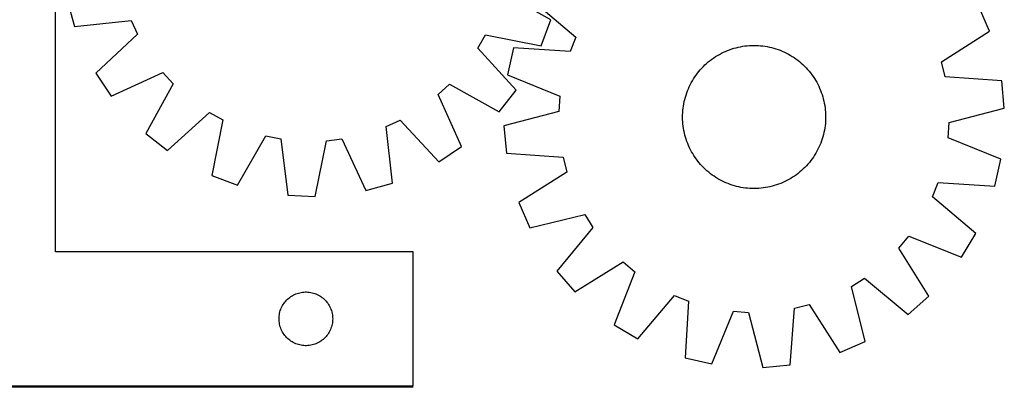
# Model space of a CAD drawing. Header units: millimetres. Extents: x 7 to 1493, y 7 to 2993.
# Tile 10 of 12: x 939 to 1490, y 2116 to 2321. Entities that reach past the tile are written whole.
import ezdxf

# ---------------------------------------------------------------- set-up
doc = ezdxf.new("R2010")
doc.units = ezdxf.units.MM
doc.layers.add('COMMON', color=5, linetype='CONTINUOUS', true_color=0x0000ff)
doc.layers.add('CUT', color=7, linetype='CONTINUOUS', true_color=0x000000)

msp = doc.modelspace()

# ---------------------------------------------------------------- linework, layer by layer
at = {"layer": 'COMMON'}
msp.add_line((1159.005158, 2116.08876), (928.308519, 2116.08876), dxfattribs=at)
at = {"layer": 'CUT'}
for p, q in [((959.005158, 2191.83876), (959.005158, 2366.83876)), ((1235.967979, 2321.372386), (1208.362521, 2337.085865)), ((965.544311, 2332.390323), (969.699219, 2317.575895)), ((1225.726558, 2332.202704), (1249.99915, 2311.713292)), ((1481.237773, 2314.994879), (1475.189613, 2329.142328)), ((969.699219, 2317.575895), (1001.268655, 2321.089505)), ((1001.268655, 2321.089505), (1004.847087, 2313.297574)), ((1230.621668, 2306.945068), (1235.967979, 2321.372386)), ((1004.847087, 2313.297574), (981.609672, 2291.641228)), ((1195.242251, 2305.540257), (1199.442707, 2313.015252)), ((1199.442707, 2313.015252), (1230.621668, 2306.945068)), ((1454.437041, 2297.945085), (1481.237773, 2314.994879)), ((1249.99915, 2311.713292), (1246.807571, 2303.755076)), ((1348.284432, 2307.094331), (1349.540787, 2307.118391)), ((1349.540787, 2307.118391), (1350.797278, 2307.102977)), ((1216.64087, 2282.065295), (1195.242251, 2305.540257)), ((1215.103705, 2305.714577), (1211.681108, 2290.714032)), ((1246.807571, 2303.755076), (1215.103705, 2305.714577)), ((1329.198417, 2301.478047), (1330.287778, 2302.104385)), ((1330.287778, 2302.104385), (1331.396275, 2302.696196)), ((1331.396275, 2302.696196), (1332.522815, 2303.252897)), ((1332.522815, 2303.252897), (1333.666285, 2303.773937)), ((1333.666285, 2303.773937), (1334.825557, 2304.258803)), ((1334.825557, 2304.258803), (1335.999487, 2304.707016)), ((1335.999487, 2304.707016), (1337.186917, 2305.118134)), ((1337.186917, 2305.118134), (1338.386674, 2305.491751)), ((1338.386674, 2305.491751), (1339.597574, 2305.827498)), ((1339.597574, 2305.827498), (1340.818424, 2306.125045)), ((1340.818424, 2306.125045), (1342.048017, 2306.384097)), ((1342.048017, 2306.384097), (1343.28514, 2306.604398)), ((1343.28514, 2306.604398), (1344.528573, 2306.785732)), ((1344.528573, 2306.785732), (1345.777088, 2306.927919)), ((1345.777088, 2306.927919), (1347.029453, 2307.030819)), ((1347.029453, 2307.030819), (1348.284432, 2307.094331)), ((1350.797278, 2307.102977), (1352.052665, 2307.048103)), ((1352.052665, 2307.048103), (1353.305708, 2306.953823)), ((1353.305708, 2306.953823), (1354.555172, 2306.820231)), ((1354.555172, 2306.820231), (1355.799823, 2306.647458)), ((1355.799823, 2306.647458), (1357.038433, 2306.435675)), ((1357.038433, 2306.435675), (1358.26978, 2306.18509)), ((1358.26978, 2306.18509), (1359.492648, 2305.895952)), ((1359.492648, 2305.895952), (1360.70583, 2305.568545)), ((1360.70583, 2305.568545), (1361.90813, 2305.203193)), ((1361.90813, 2305.203193), (1363.09836, 2304.800256)), ((1363.09836, 2304.800256), (1364.275347, 2304.360132)), ((1364.275347, 2304.360132), (1365.437928, 2303.883255)), ((1365.437928, 2303.883255), (1366.584956, 2303.370096)), ((1366.584956, 2303.370096), (1367.7153, 2302.82116)), ((1367.7153, 2302.82116), (1368.827844, 2302.236991)), ((1368.827844, 2302.236991), (1369.921489, 2301.618164)), ((1369.921489, 2301.618164), (1370.995157, 2300.965291)), ((1321.296994, 2295.305414), (1322.196367, 2296.182987)), ((1322.196367, 2296.182987), (1323.122861, 2297.031878)), ((1323.122861, 2297.031878), (1324.075562, 2297.851248)), ((1324.075562, 2297.851248), (1325.053531, 2298.640288)), ((1325.053531, 2298.640288), (1326.055801, 2299.39822)), ((1326.055801, 2299.39822), (1327.081384, 2300.124296)), ((1327.081384, 2300.124296), (1328.129267, 2300.8178)), ((1328.129267, 2300.8178), (1329.198417, 2301.478047)), ((1370.995157, 2300.965291), (1372.047788, 2300.279014)), ((1372.047788, 2300.279014), (1373.078343, 2299.560013)), ((1373.078343, 2299.560013), (1374.085805, 2298.808995)), ((1374.085805, 2298.808995), (1375.06918, 2298.026703)), ((1375.06918, 2298.026703), (1376.027497, 2297.213909)), ((1376.027497, 2297.213909), (1376.959811, 2296.371414)), ((1376.959811, 2296.371414), (1377.865201, 2295.50005)), ((1456.532721, 2289.63079), (1454.437041, 2297.945085)), ((981.609672, 2291.641228), (990.139134, 2278.835807)), ((990.139134, 2278.835807), (1019.077687, 2291.932941)), ((1019.077687, 2291.932941), (1024.888817, 2285.62817)), ((1211.681108, 2290.714032), (1241.097292, 2278.728086)), ((1317.237032, 2290.518555), (1317.988049, 2291.526017)), ((1317.988049, 2291.526017), (1318.770341, 2292.509392)), ((1318.770341, 2292.509392), (1319.583135, 2293.467709)), ((1319.583135, 2293.467709), (1320.42563, 2294.400023)), ((1320.42563, 2294.400023), (1321.296994, 2295.305414)), ((1377.865201, 2295.50005), (1378.742775, 2294.600677)), ((1378.742775, 2294.600677), (1379.591666, 2293.674183)), ((1379.591666, 2293.674183), (1380.411035, 2292.721482)), ((1380.411035, 2292.721482), (1381.200076, 2291.743513)), ((1381.200076, 2291.743513), (1381.958008, 2290.741243)), ((1381.958008, 2290.741243), (1382.684084, 2289.71566)), ((1024.888817, 2285.62817), (1009.4809, 2257.851005)), ((1173.016004, 2279.592988), (1179.320775, 2285.404118)), ((1179.320775, 2285.404118), (1207.09794, 2269.996202)), ((1313.426949, 2284.025169), (1313.975884, 2285.155512)), ((1313.975884, 2285.155512), (1314.560053, 2286.268056)), ((1314.560053, 2286.268056), (1315.17888, 2287.361701)), ((1315.17888, 2287.361701), (1315.831754, 2288.435369)), ((1315.831754, 2288.435369), (1316.51803, 2289.488)), ((1316.51803, 2289.488), (1317.237032, 2290.518555)), ((1382.684084, 2289.71566), (1383.377588, 2288.667777)), ((1383.377588, 2288.667777), (1384.037834, 2287.598627)), ((1384.037834, 2287.598627), (1384.664172, 2286.509266)), ((1384.664172, 2286.509266), (1385.255984, 2285.400769)), ((1385.255984, 2285.400769), (1385.812684, 2284.274229)), ((1488.213035, 2287.321579), (1456.532721, 2289.63079)), ((1489.593376, 2271.997572), (1488.213035, 2287.321579)), ((1186.113138, 2250.654435), (1173.016004, 2279.592988)), ((1207.09794, 2269.996202), (1216.64087, 2282.065295)), ((1311.593851, 2279.348342), (1311.996788, 2280.538572)), ((1311.996788, 2280.538572), (1312.436912, 2281.715559)), ((1312.436912, 2281.715559), (1312.913789, 2282.87814)), ((1312.913789, 2282.87814), (1313.426949, 2284.025169)), ((1385.812684, 2284.274229), (1386.333725, 2283.130759)), ((1386.333725, 2283.130759), (1386.818591, 2281.971487)), ((1386.818591, 2281.971487), (1387.266804, 2280.797557)), ((1387.266804, 2280.797557), (1387.677922, 2279.610128)), ((1387.677922, 2279.610128), (1388.051539, 2278.41037)), ((1241.097292, 2278.728086), (1240.521144, 2270.173121)), ((1310.149586, 2273.240035), (1310.361369, 2274.478645)), ((1310.361369, 2274.478645), (1310.611954, 2275.709992)), ((1310.611954, 2275.709992), (1310.901092, 2276.93286)), ((1310.901092, 2276.93286), (1311.228499, 2278.146042)), ((1311.228499, 2278.146042), (1311.593851, 2279.348342)), ((1388.051539, 2278.41037), (1388.387286, 2277.19947)), ((1388.387286, 2277.19947), (1388.684833, 2275.97862)), ((1388.684833, 2275.97862), (1388.943884, 2274.749027)), ((1388.943884, 2274.749027), (1389.164186, 2273.511904)), ((1021.549994, 2248.308075), (1045.024956, 2269.706694)), ((1045.024956, 2269.706694), (1052.49995, 2265.506238)), ((1240.521144, 2270.173121), (1209.763456, 2262.239685)), ((1309.694067, 2268.23749), (1309.748941, 2269.492877)), ((1309.748941, 2269.492877), (1309.843221, 2270.74592)), ((1309.843221, 2270.74592), (1309.976813, 2271.995384)), ((1309.976813, 2271.995384), (1310.149586, 2273.240035)), ((1389.164186, 2273.511904), (1389.34552, 2272.268471)), ((1389.34552, 2272.268471), (1389.487707, 2271.019956)), ((1389.487707, 2271.019956), (1389.590607, 2269.767591)), ((1389.590607, 2269.767591), (1389.654119, 2268.512612)), ((1458.835688, 2264.064135), (1489.593376, 2271.997572)), ((1052.49995, 2265.506238), (1046.429767, 2234.327277)), ((1143.85944, 2261.783956), (1151.651371, 2265.362388)), ((1151.651371, 2265.362388), (1173.307717, 2242.124973)), ((1309.678653, 2266.980999), (1309.694067, 2268.23749)), ((1309.702713, 2265.724644), (1309.678653, 2266.980999)), ((1309.766225, 2264.469665), (1309.702713, 2265.724644)), ((1309.869125, 2263.2173), (1309.766225, 2264.469665)), ((1310.011312, 2261.968785), (1309.869125, 2263.2173)), ((1389.513611, 2263.491336), (1389.380019, 2262.241872)), ((1389.607891, 2264.74438), (1389.513611, 2263.491336)), ((1389.662765, 2265.999766), (1389.607891, 2264.74438)), ((1389.654119, 2268.512612), (1389.678179, 2267.256257)), ((1389.678179, 2267.256257), (1389.662765, 2265.999766)), ((1458.25954, 2255.50917), (1458.835688, 2264.064135)), ((1009.4809, 2257.851005), (1021.549994, 2248.308075)), ((1147.37305, 2230.21452), (1143.85944, 2261.783956)), ((1209.763456, 2262.239685), (1211.143797, 2246.915677)), ((1310.192646, 2260.725352), (1310.011312, 2261.968785)), ((1310.412948, 2259.488229), (1310.192646, 2260.725352)), ((1310.671999, 2258.258636), (1310.412948, 2259.488229)), ((1310.969546, 2257.037787), (1310.671999, 2258.258636)), ((1388.744878, 2258.527264), (1388.45574, 2257.304397)), ((1388.995462, 2259.758611), (1388.744878, 2258.527264)), ((1389.207246, 2260.997221), (1388.995462, 2259.758611)), ((1389.380019, 2262.241872), (1389.207246, 2260.997221)), ((1060.857085, 2228.980965), (1076.570564, 2256.586424)), ((1076.570564, 2256.586424), (1084.977718, 2254.901453)), ((1084.977718, 2254.901453), (1088.83946, 2223.372709)), ((1104.212755, 2222.746351), (1110.626606, 2253.856435)), ((1110.626606, 2253.856435), (1119.142969, 2254.851886)), ((1119.142969, 2254.851886), (1132.558621, 2226.059612)), ((1311.305293, 2255.826886), (1310.969546, 2257.037787)), ((1311.67891, 2254.627129), (1311.305293, 2255.826886)), ((1312.090028, 2253.439699), (1311.67891, 2254.627129)), ((1312.538241, 2252.265769), (1312.090028, 2253.439699)), ((1313.023107, 2251.106497), (1312.538241, 2252.265769)), ((1386.91992, 2252.521697), (1386.443043, 2251.359116)), ((1387.360044, 2253.698684), (1386.91992, 2252.521697)), ((1387.762981, 2254.888914), (1387.360044, 2253.698684)), ((1388.128333, 2256.091214), (1387.762981, 2254.888914)), ((1388.45574, 2257.304397), (1388.128333, 2256.091214)), ((1487.675724, 2243.523225), (1458.25954, 2255.50917)), ((1173.307717, 2242.124973), (1186.113138, 2250.654435)), ((1211.143797, 2246.915677), (1242.824111, 2244.606466)), ((1313.544148, 2249.963027), (1313.023107, 2251.106497)), ((1314.100848, 2248.836487), (1313.544148, 2249.963027)), ((1314.692659, 2247.72799), (1314.100848, 2248.836487)), ((1315.318997, 2246.638629), (1314.692659, 2247.72799)), ((1315.979244, 2245.569479), (1315.318997, 2246.638629)), ((1384.177952, 2246.875555), (1383.525078, 2245.801887)), ((1384.796779, 2247.9692), (1384.177952, 2246.875555)), ((1385.380948, 2249.081744), (1384.796779, 2247.9692)), ((1385.929883, 2250.212088), (1385.380948, 2249.081744)), ((1386.443043, 2251.359116), (1385.929883, 2250.212088)), ((1242.824111, 2244.606466), (1244.919791, 2236.292172)), ((1316.672748, 2244.521596), (1315.979244, 2245.569479)), ((1317.398824, 2243.496013), (1316.672748, 2244.521596)), ((1318.156756, 2242.493743), (1317.398824, 2243.496013)), ((1318.945797, 2241.515775), (1318.156756, 2242.493743)), ((1319.765166, 2240.563073), (1318.945797, 2241.515775)), ((1380.586491, 2241.727864), (1379.773697, 2240.769547)), ((1381.368783, 2242.711239), (1380.586491, 2241.727864)), ((1382.1198, 2243.718701), (1381.368783, 2242.711239)), ((1382.838802, 2244.749256), (1382.1198, 2243.718701)), ((1383.525078, 2245.801887), (1382.838802, 2244.749256)), ((1484.253126, 2228.522679), (1487.675724, 2243.523225)), ((1244.919791, 2236.292172), (1218.119058, 2219.242377)), ((1320.614057, 2239.636579), (1319.765166, 2240.563073)), ((1321.49163, 2238.737206), (1320.614057, 2239.636579)), ((1322.397021, 2237.865842), (1321.49163, 2238.737206)), ((1323.329335, 2237.023347), (1322.397021, 2237.865842)), ((1324.287652, 2236.210553), (1323.329335, 2237.023347)), ((1325.271027, 2235.428261), (1324.287652, 2236.210553)), ((1374.303301, 2235.596968), (1373.301031, 2234.839036)), ((1375.281269, 2236.386009), (1374.303301, 2235.596968)), ((1376.233971, 2237.205379), (1375.281269, 2236.386009)), ((1377.160465, 2238.054269), (1376.233971, 2237.205379)), ((1378.059838, 2238.931843), (1377.160465, 2238.054269)), ((1378.931202, 2239.837233), (1378.059838, 2238.931843)), ((1379.773697, 2240.769547), (1378.931202, 2239.837233)), ((1046.429767, 2234.327277), (1060.857085, 2228.980965)), ((1132.558621, 2226.059612), (1147.37305, 2230.21452)), ((1326.278489, 2234.677244), (1325.271027, 2235.428261)), ((1327.309044, 2233.958242), (1326.278489, 2234.677244)), ((1328.361675, 2233.271966), (1327.309044, 2233.958242)), ((1329.435343, 2232.619092), (1328.361675, 2233.271966)), ((1330.528988, 2232.000265), (1329.435343, 2232.619092)), ((1331.641532, 2231.416096), (1330.528988, 2232.000265)), ((1332.771875, 2230.867161), (1331.641532, 2231.416096)), ((1333.918904, 2230.354001), (1332.771875, 2230.867161)), ((1335.081485, 2229.877124), (1333.918904, 2230.354001)), ((1365.690547, 2230.463319), (1364.531275, 2229.978453)), ((1366.834017, 2230.98436), (1365.690547, 2230.463319)), ((1367.960557, 2231.54106), (1366.834017, 2230.98436)), ((1369.069054, 2232.132872), (1367.960557, 2231.54106)), ((1370.158415, 2232.75921), (1369.069054, 2232.132872)), ((1371.227565, 2233.419456), (1370.158415, 2232.75921)), ((1372.275448, 2234.11296), (1371.227565, 2233.419456)), ((1373.301031, 2234.839036), (1372.275448, 2234.11296)), ((1449.357682, 2222.523965), (1452.549261, 2230.48218)), ((1452.549261, 2230.48218), (1484.253126, 2228.522679)), ((1336.258472, 2229.437), (1335.081485, 2229.877124)), ((1337.448702, 2229.034063), (1336.258472, 2229.437)), ((1338.651002, 2228.668711), (1337.448702, 2229.034063)), ((1339.864184, 2228.341304), (1338.651002, 2228.668711)), ((1341.087052, 2228.052166), (1339.864184, 2228.341304)), ((1342.318399, 2227.801582), (1341.087052, 2228.052166)), ((1343.557009, 2227.589799), (1342.318399, 2227.801582)), ((1344.80166, 2227.417026), (1343.557009, 2227.589799)), ((1346.051124, 2227.283433), (1344.80166, 2227.417026)), ((1347.304167, 2227.189154), (1346.051124, 2227.283433)), ((1348.559554, 2227.134279), (1347.304167, 2227.189154)), ((1349.816045, 2227.118865), (1348.559554, 2227.134279)), ((1351.0724, 2227.142925), (1349.816045, 2227.118865)), ((1352.327379, 2227.206437), (1351.0724, 2227.142925)), ((1353.579744, 2227.309337), (1352.327379, 2227.206437)), ((1354.828259, 2227.451525), (1353.579744, 2227.309337)), ((1356.071692, 2227.632858), (1354.828259, 2227.451525)), ((1357.308815, 2227.85316), (1356.071692, 2227.632858)), ((1358.538408, 2228.112212), (1357.308815, 2227.85316)), ((1359.759258, 2228.409758), (1358.538408, 2228.112212)), ((1360.970158, 2228.745505), (1359.759258, 2228.409758)), ((1362.169915, 2229.119122), (1360.970158, 2228.745505)), ((1363.357345, 2229.53024), (1362.169915, 2229.119122)), ((1364.531275, 2229.978453), (1363.357345, 2229.53024)), ((1088.83946, 2223.372709), (1104.212755, 2222.746351)), ((1218.119058, 2219.242377), (1224.167219, 2205.094928)), ((1473.630274, 2202.034553), (1449.357682, 2222.523965)), ((1224.167219, 2205.094928), (1255.010573, 2212.688494)), ((1255.010573, 2212.688494), (1259.572942, 2205.42873)), ((1259.572942, 2205.42873), (1239.352607, 2180.93153)), ((1430.698522, 2193.903996), (1436.193118, 2200.486456)), ((1436.193118, 2200.486456), (1465.739767, 2188.825827)), ((1465.739767, 2188.825827), (1473.630274, 2202.034553)), ((1159.005158, 2191.83876), (959.005158, 2191.83876)), ((1159.005158, 2116.83876), (1159.005158, 2191.83876)), ((1447.451553, 2166.916763), (1430.698522, 2193.903996)), ((1249.476551, 2169.345491), (1276.463784, 2186.098522)), ((1276.463784, 2186.098522), (1283.046244, 2180.603926)), ((1239.352607, 2180.93153), (1249.476551, 2169.345491)), ((1283.046244, 2180.603926), (1271.385614, 2151.057277)), ((1404.10855, 2172.450785), (1411.368314, 2177.013154)), ((1411.368314, 2177.013154), (1435.865514, 2156.792819)), ((1411.702116, 2141.607431), (1404.10855, 2172.450785)), ((1087.243361, 2163.647902), (1087.738179, 2164.241042)), ((1087.738179, 2164.241042), (1088.262875, 2164.807922)), ((1088.262875, 2164.807922), (1088.816058, 2165.347041)), ((1088.816058, 2165.347041), (1089.39626, 2165.856967)), ((1089.39626, 2165.856967), (1090.001944, 2166.336349)), ((1090.001944, 2166.336349), (1090.631502, 2166.783915)), ((1090.631502, 2166.783915), (1091.283266, 2167.19848)), ((1091.283266, 2167.19848), (1091.955507, 2167.578942)), ((1091.955507, 2167.578942), (1092.646442, 2167.924294)), ((1092.646442, 2167.924294), (1093.35424, 2168.23362)), ((1093.35424, 2168.23362), (1094.077022, 2168.506099)), ((1094.077022, 2168.506099), (1094.812874, 2168.741008)), ((1094.812874, 2168.741008), (1095.559842, 2168.937726)), ((1095.559842, 2168.937726), (1096.315947, 2169.095729)), ((1096.315947, 2169.095729), (1097.079183, 2169.2146)), ((1097.079183, 2169.2146), (1097.847526, 2169.294023)), ((1097.847526, 2169.294023), (1098.618939, 2169.333787)), ((1098.618939, 2169.333787), (1099.391377, 2169.333787)), ((1099.391377, 2169.333787), (1100.16279, 2169.294023)), ((1100.16279, 2169.294023), (1100.931133, 2169.2146)), ((1100.931133, 2169.2146), (1101.69437, 2169.095729)), ((1101.69437, 2169.095729), (1102.450474, 2168.937726)), ((1102.450474, 2168.937726), (1103.197443, 2168.741008)), ((1103.197443, 2168.741008), (1103.933294, 2168.506099)), ((1103.933294, 2168.506099), (1104.656077, 2168.23362)), ((1104.656077, 2168.23362), (1105.363874, 2167.924294)), ((1105.363874, 2167.924294), (1106.054809, 2167.578942)), ((1106.054809, 2167.578942), (1106.72705, 2167.19848)), ((1106.72705, 2167.19848), (1107.378814, 2166.783915)), ((1107.378814, 2166.783915), (1108.008372, 2166.336349)), ((1108.008372, 2166.336349), (1108.614056, 2165.856967)), ((1108.614056, 2165.856967), (1109.194258, 2165.347041)), ((1109.194258, 2165.347041), (1109.747441, 2164.807922)), ((1109.747441, 2164.807922), (1110.272137, 2164.241042)), ((1110.272137, 2164.241042), (1110.766955, 2163.647902)), ((1284.59434, 2143.16677), (1305.083753, 2167.439363)), ((1305.083753, 2167.439363), (1313.041968, 2164.247783)), ((1313.041968, 2164.247783), (1311.082467, 2132.543918)), ((1435.865514, 2156.792819), (1447.451553, 2166.916763)), ((1084.499742, 2158.158827), (1084.715627, 2158.900483)), ((1084.715627, 2158.900483), (1084.969406, 2159.630041)), ((1084.969406, 2159.630041), (1085.260405, 2160.345569)), ((1085.260405, 2160.345569), (1085.587852, 2161.045167)), ((1085.587852, 2161.045167), (1085.95088, 2161.726981)), ((1085.95088, 2161.726981), (1086.348525, 2162.389203)), ((1086.348525, 2162.389203), (1086.779733, 2163.030077)), ((1086.779733, 2163.030077), (1087.243361, 2163.647902)), ((1110.766955, 2163.647902), (1111.230583, 2163.030077)), ((1111.230583, 2163.030077), (1111.661792, 2162.389203)), ((1111.661792, 2162.389203), (1112.059437, 2161.726981)), ((1112.059437, 2161.726981), (1112.422464, 2161.045167)), ((1112.422464, 2161.045167), (1112.749912, 2160.345569)), ((1112.749912, 2160.345569), (1113.04091, 2159.630041)), ((1113.04091, 2159.630041), (1113.294689, 2158.900483)), ((1113.294689, 2158.900483), (1113.510574, 2158.158827)), ((1326.083013, 2129.12132), (1338.068958, 2158.537504)), ((1338.068958, 2158.537504), (1346.623923, 2157.961356)), ((1369.881367, 2128.584009), (1372.190578, 2160.264323)), ((1372.190578, 2160.264323), (1380.504872, 2162.360003)), ((1380.504872, 2162.360003), (1397.554667, 2135.559271)), ((1084.005158, 2154.33876), (1084.025047, 2155.110941)), ((1084.025047, 2153.566579), (1084.005158, 2154.33876)), ((1084.025047, 2155.110941), (1084.08466, 2155.881075)), ((1084.08466, 2152.796445), (1084.025047, 2153.566579)), ((1084.08466, 2155.881075), (1084.18384, 2156.647119)), ((1084.18384, 2156.647119), (1084.322323, 2157.407041)), ((1084.322323, 2157.407041), (1084.499742, 2158.158827)), ((1113.510574, 2158.158827), (1113.687993, 2157.407041)), ((1113.687993, 2157.407041), (1113.826477, 2156.647119)), ((1113.826477, 2156.647119), (1113.925656, 2155.881075)), ((1113.925656, 2155.881075), (1113.98527, 2155.110941)), ((1113.98527, 2153.566579), (1113.925656, 2152.796445)), ((1113.98527, 2155.110941), (1114.005158, 2154.33876)), ((1114.005158, 2154.33876), (1113.98527, 2153.566579)), ((1346.623923, 2157.961356), (1354.557359, 2127.203669)), ((1084.18384, 2152.030401), (1084.08466, 2152.796445)), ((1084.322323, 2151.270479), (1084.18384, 2152.030401)), ((1084.499742, 2150.518693), (1084.322323, 2151.270479)), ((1084.715627, 2149.777038), (1084.499742, 2150.518693)), ((1084.969406, 2149.047479), (1084.715627, 2149.777038)), ((1085.260405, 2148.331952), (1084.969406, 2149.047479)), ((1085.587852, 2147.632353), (1085.260405, 2148.331952)), ((1085.95088, 2146.950539), (1085.587852, 2147.632353)), ((1112.422464, 2147.632353), (1112.059437, 2146.950539)), ((1112.749912, 2148.331952), (1112.422464, 2147.632353)), ((1113.04091, 2149.047479), (1112.749912, 2148.331952)), ((1113.294689, 2149.777038), (1113.04091, 2149.047479)), ((1113.510574, 2150.518693), (1113.294689, 2149.777038)), ((1113.687993, 2151.270479), (1113.510574, 2150.518693)), ((1113.826477, 2152.030401), (1113.687993, 2151.270479)), ((1113.925656, 2152.796445), (1113.826477, 2152.030401)), ((1271.385614, 2151.057277), (1284.59434, 2143.16677)), ((1086.348525, 2146.288317), (1085.95088, 2146.950539)), ((1086.779733, 2145.647444), (1086.348525, 2146.288317)), ((1087.243361, 2145.029618), (1086.779733, 2145.647444)), ((1087.738179, 2144.436478), (1087.243361, 2145.029618)), ((1088.262875, 2143.869598), (1087.738179, 2144.436478)), ((1088.816058, 2143.33048), (1088.262875, 2143.869598)), ((1089.39626, 2142.820553), (1088.816058, 2143.33048)), ((1090.001944, 2142.341171), (1089.39626, 2142.820553)), ((1090.631502, 2141.893605), (1090.001944, 2142.341171)), ((1108.008372, 2142.341171), (1107.378814, 2141.893605)), ((1108.614056, 2142.820553), (1108.008372, 2142.341171)), ((1109.194258, 2143.33048), (1108.614056, 2142.820553)), ((1109.747441, 2143.869598), (1109.194258, 2143.33048)), ((1110.272137, 2144.436478), (1109.747441, 2143.869598)), ((1110.766955, 2145.029618), (1110.272137, 2144.436478)), ((1111.230583, 2145.647444), (1110.766955, 2145.029618)), ((1111.661792, 2146.288317), (1111.230583, 2145.647444)), ((1112.059437, 2146.950539), (1111.661792, 2146.288317)), ((1091.283266, 2141.479041), (1090.631502, 2141.893605)), ((1091.955507, 2141.098578), (1091.283266, 2141.479041)), ((1092.646442, 2140.753226), (1091.955507, 2141.098578)), ((1093.35424, 2140.443901), (1092.646442, 2140.753226)), ((1094.077022, 2140.171422), (1093.35424, 2140.443901)), ((1094.812874, 2139.936512), (1094.077022, 2140.171422)), ((1095.559842, 2139.739794), (1094.812874, 2139.936512)), ((1096.315947, 2139.581791), (1095.559842, 2139.739794)), ((1097.079183, 2139.46292), (1096.315947, 2139.581791)), ((1097.847526, 2139.383497), (1097.079183, 2139.46292)), ((1098.618939, 2139.343733), (1097.847526, 2139.383497)), ((1099.391377, 2139.343733), (1098.618939, 2139.343733)), ((1100.16279, 2139.383497), (1099.391377, 2139.343733)), ((1100.931133, 2139.46292), (1100.16279, 2139.383497)), ((1101.69437, 2139.581791), (1100.931133, 2139.46292)), ((1102.450474, 2139.739794), (1101.69437, 2139.581791)), ((1103.197443, 2139.936512), (1102.450474, 2139.739794)), ((1103.933294, 2140.171422), (1103.197443, 2139.936512)), ((1104.656077, 2140.443901), (1103.933294, 2140.171422)), ((1105.363874, 2140.753226), (1104.656077, 2140.443901)), ((1106.054809, 2141.098578), (1105.363874, 2140.753226)), ((1106.72705, 2141.479041), (1106.054809, 2141.098578)), ((1107.378814, 2141.893605), (1106.72705, 2141.479041)), ((1397.554667, 2135.559271), (1411.702116, 2141.607431)), ((1311.082467, 2132.543918), (1326.083013, 2129.12132)), ((1354.557359, 2127.203669), (1369.881367, 2128.584009)), ((859.005158, 2116.83876), (1159.005158, 2116.83876))]:
    msp.add_line(p, q, dxfattribs=at)

doc.saveas('drawing.dxf')
